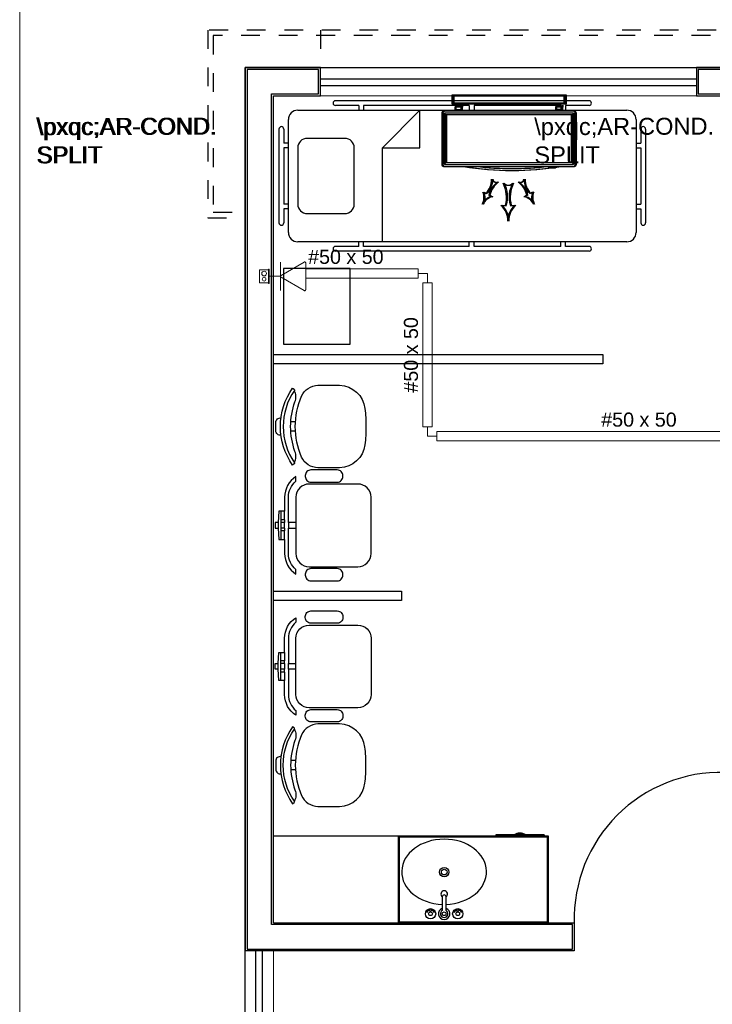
# Model space of a CAD drawing. Header units: feet. Extents: x 0 to 201, y 3 to 56.
# Tile 8 of 26: x 0.24 to 3.93, y 20.37 to 25.62. Entities that reach past the tile are written whole.
import ezdxf

# ---------------------------------------------------------------- set-up
doc = ezdxf.new("R2010")
doc.units = ezdxf.units.FT
doc.header["$LTSCALE"] = 0.1
doc.header["$MEASUREMENT"] = 0
doc.linetypes.add('HIDDEN', pattern=[0.9525, 0.635, -0.3175])
doc.layers.get('0').update_dxf_attribs({"color": 251})
for name, color, linetype, lineweight in [('0.1', 1, 'Continuous', 9), ('02', 2, 'Continuous', 20), ('CE-PT Dados', 7, 'Continuous', 5), ('IFC-Caixa de passagem-Contorno', 44, 'Continuous', 5), ('LO-Condutos', 1, 'Continuous', 5), ('LO-Conexões', 9, 'Continuous', 5), ('LO-Textos conduto', 7, 'Continuous', 5)]:
    doc.layers.add(name, color=color, linetype=linetype, lineweight=lineweight)
for name, color, linetype in [('1', 1, 'Continuous'), ('100_IMPIANTI', 251, 'Continuous'), ('AR-SAN', 1, 'Continuous'), ('JANELA', 3, 'Continuous'), ('MOBILARIO', 8, 'Continuous'), ('parede', 5, 'Continuous'), ('porta', 3, 'Continuous'), ('PROJEÇÃO', 6, 'HIDDEN')]:
    doc.layers.add(name, color=color, linetype=linetype)
doc.styles.add('Arial', font='arial.ttf')

msp = doc.modelspace()

# ---------------------------------------------------------------- linework, layer by layer
at = {"color": 8}
for p, q in [((1.7079, 23.4774), (1.6837, 23.4774)), ((1.7079, 23.4277), (1.6837, 23.4277)), ((1.7079, 21.673), (1.6837, 21.673)), ((1.7079, 21.6233), (1.6837, 21.6233))]:
    msp.add_line(p, q, dxfattribs=at)
for points in [[(1.944, 23.2326), (1.9214, 23.2322), (1.9214, 23.2322), (1.8566, 23.2322), (1.8285, 23.2326), (1.8285, 23.2326, -0.283766), (1.7406, 23.2905), (1.7406, 23.2905, -0.091486), (1.7071, 23.4525), (1.7071, 23.4525, -0.091486), (1.7406, 23.6146), (1.7406, 23.6146, -0.283766), (1.8285, 23.6725), (1.8285, 23.6725), (1.8566, 23.6729), (1.8566, 23.6729), (1.9214, 23.6729), (1.944, 23.6725), (1.944, 23.6725, -0.371031), (2.079, 23.5491), (2.079, 23.5491, -0.021997), (2.0841, 23.4525), (2.0841, 23.4525, -0.021997), (2.079, 23.356), (2.079, 23.356, -0.371031), (1.944, 23.2326), (1.944, 23.2326)], [(1.7016, 23.2533), (1.6935, 23.2472, -0.15474), (1.6285, 23.4525), (1.6285, 23.4525, -0.15474), (1.6935, 23.6579), (1.6935, 23.6579), (1.7016, 23.6518, -0.409572), (1.7026, 23.6449), (1.7026, 23.6449, 0.150342), (1.6435, 23.4525), (1.6435, 23.4525, 0.150342), (1.7026, 23.2602), (1.7026, 23.2602, -0.409572), (1.7016, 23.2533), (1.7016, 23.2533)], [(1.7026, 23.2602, 0.238506), (1.705, 23.3205), (1.705, 23.3205, -0.074047), (1.6823, 23.4525), (1.6823, 23.4525, -0.074047), (1.705, 23.5846), (1.705, 23.5846, 0.238506), (1.7026, 23.6449), (1.7026, 23.6449)], [(1.6316, 23.4071, -0.500356), (1.6041, 23.4306), (1.6041, 23.4306, -0.015636), (1.6034, 23.4525), (1.6034, 23.4525, -0.015636), (1.6041, 23.4745), (1.6041, 23.4745, -0.500356), (1.6316, 23.498), (1.6316, 23.498)], [(1.7016, 21.8474), (1.6935, 21.8534, 0.15474), (1.6285, 21.6481), (1.6285, 21.6481, 0.15474), (1.6935, 21.4428), (1.6935, 21.4428), (1.7016, 21.4488, 0.409572), (1.7026, 21.4558), (1.7026, 21.4558, -0.150342), (1.6435, 21.6481), (1.6435, 21.6481, -0.150342), (1.7026, 21.8405), (1.7026, 21.8405, 0.409572), (1.7016, 21.8474), (1.7016, 21.8474)], [(1.7026, 21.8405, -0.238506), (1.705, 21.7802), (1.705, 21.7802, 0.074047), (1.6823, 21.6481), (1.6823, 21.6481, 0.074047), (1.705, 21.5161), (1.705, 21.5161, -0.238506), (1.7026, 21.4558), (1.7026, 21.4558)], [(1.944, 21.8681), (1.9214, 21.8685), (1.9214, 21.8685), (1.8566, 21.8685), (1.8285, 21.8681), (1.8285, 21.8681, 0.283766), (1.7406, 21.8102), (1.7406, 21.8102, 0.091486), (1.7071, 21.6481), (1.7071, 21.6481, 0.091486), (1.7406, 21.4861), (1.7406, 21.4861, 0.283766), (1.8285, 21.4282), (1.8285, 21.4282), (1.8566, 21.4278), (1.8566, 21.4278), (1.9214, 21.4278), (1.944, 21.4281), (1.944, 21.4281, 0.371031), (2.079, 21.5516), (2.079, 21.5516, 0.021997), (2.0841, 21.6481), (2.0841, 21.6481, 0.021997), (2.079, 21.7447), (2.079, 21.7447, 0.371031), (1.944, 21.8681), (1.944, 21.8681)], [(1.6316, 21.6936, 0.500356), (1.6041, 21.67), (1.6041, 21.67, 0.015636), (1.6034, 21.6481), (1.6034, 21.6481, 0.015636), (1.6041, 21.6262), (1.6041, 21.6262, 0.500356), (1.6316, 21.6027), (1.6316, 21.6027)]]:
    msp.add_lwpolyline(points, format="xyb", dxfattribs=at)
at = {"layer": '0.1', "color": 8}
msp.add_lwpolyline([(6.7993, 12.7462), (0.2393, 12.7462), (0.2393, 27.7692)], dxfattribs=at)
at = {"layer": '02', "color": 8}
for p, q in [((1.8418, 25.3656), (3.8448, 25.3656)), ((3.8448, 25.2153), (1.8418, 25.2153)), ((1.4412, 18.6553), (1.4412, 20.6584)), ((1.5914, 18.6553), (1.5914, 20.6584))]:
    msp.add_line(p, q, dxfattribs=at)
at = {"layer": '1', "color": 8}
msp.add_arc((3.975, 20.8287), 0.7814, 88.5312, 181.4688, dxfattribs=at)
at = {"layer": '100_IMPIANTI'}
for p, q in [((2.5428, 25.1703), (2.5428, 25.2204)), ((2.5428, 25.2204), (3.1438, 25.2204)), ((2.5478, 25.1753), (2.5478, 25.2153)), ((2.5478, 25.2153), (3.1387, 25.2153)), ((2.5491, 25.1703), (2.5491, 25.2204)), ((2.5491, 25.2204), (3.15, 25.2204)), ((2.5541, 25.1753), (2.5541, 25.2153)), ((2.5541, 25.2153), (3.145, 25.2153)), ((3.1387, 25.2153), (3.1387, 25.1753)), ((3.1438, 25.2204), (3.1438, 25.1703)), ((3.145, 25.2153), (3.145, 25.1753)), ((3.15, 25.2204), (3.15, 25.1703)), ((3.1438, 25.1703), (2.5428, 25.1703)), ((3.1387, 25.1753), (2.5478, 25.1753)), ((3.15, 25.1703), (2.5491, 25.1703)), ((3.145, 25.1753), (2.5541, 25.1753)), ((2.5592, 25.1637), (2.5608, 25.1653)), ((2.5592, 25.1653), (2.5592, 25.1553)), ((2.5917, 25.1553), (2.5592, 25.1553)), ((2.5592, 25.1433), (2.5592, 25.1553)), ((2.5592, 25.1333), (2.5592, 25.1433)), ((2.5592, 25.1433), (2.5917, 25.1433)), ((2.5596, 25.1553), (2.5696, 25.1653)), ((2.5654, 25.1637), (2.567, 25.1653)), ((2.5654, 25.1653), (2.5654, 25.1553)), ((2.5979, 25.1553), (2.5654, 25.1553)), ((2.5654, 25.1433), (2.5654, 25.1553)), ((2.5654, 25.1333), (2.5654, 25.1433)), ((2.5654, 25.1433), (2.5979, 25.1433)), ((2.5658, 25.1553), (2.5758, 25.1653)), ((2.5685, 25.1553), (2.5785, 25.1653)), ((2.5747, 25.1553), (2.5847, 25.1653)), ((2.5773, 25.1553), (2.5873, 25.1653)), ((2.5835, 25.1553), (2.5936, 25.1653)), ((2.5862, 25.1553), (2.5917, 25.1608)), ((2.5917, 25.1653), (2.5917, 25.1553)), ((2.5917, 25.1433), (2.5917, 25.1553)), ((2.5917, 25.1333), (2.5917, 25.1433)), ((2.5924, 25.1553), (2.5979, 25.1608)), ((2.5979, 25.1653), (2.5979, 25.1553)), ((2.5979, 25.1433), (2.5979, 25.1553)), ((2.5979, 25.1333), (2.5979, 25.1433)), ((3.0949, 25.1653), (3.0949, 25.1553)), ((3.0949, 25.1637), (3.0965, 25.1653)), ((3.1274, 25.1553), (3.0949, 25.1553)), ((3.0949, 25.1433), (3.0949, 25.1553)), ((3.0949, 25.1333), (3.0949, 25.1433)), ((3.1274, 25.1433), (3.0949, 25.1433)), ((3.0953, 25.1553), (3.1053, 25.1653)), ((3.1011, 25.1653), (3.1011, 25.1553)), ((3.1011, 25.1637), (3.1027, 25.1653)), ((3.1336, 25.1553), (3.1011, 25.1553)), ((3.1011, 25.1433), (3.1011, 25.1553)), ((3.1011, 25.1333), (3.1011, 25.1433)), ((3.1336, 25.1433), (3.1011, 25.1433)), ((3.1015, 25.1553), (3.1116, 25.1653)), ((3.1042, 25.1553), (3.1142, 25.1653)), ((3.1104, 25.1553), (3.1204, 25.1653)), ((3.113, 25.1553), (3.123, 25.1653)), ((3.1192, 25.1553), (3.1293, 25.1653)), ((3.1219, 25.1553), (3.1274, 25.1608)), ((3.1274, 25.1653), (3.1274, 25.1553)), ((3.1274, 25.1433), (3.1274, 25.1553)), ((3.1274, 25.1333), (3.1274, 25.1433)), ((3.1281, 25.1553), (3.1336, 25.1608)), ((3.1336, 25.1653), (3.1336, 25.1553)), ((3.1336, 25.1433), (3.1336, 25.1553)), ((3.1336, 25.1333), (3.1336, 25.1433)), ((2.4878, 25.1232), (2.4878, 24.8493)), ((2.494, 25.1232), (2.494, 24.8493)), ((3.1888, 25.1333), (2.4978, 25.1333)), ((2.4978, 25.1132), (2.4978, 24.8593)), ((3.195, 25.1333), (2.504, 25.1333)), ((2.504, 25.1132), (2.504, 24.8593)), ((3.1788, 25.1232), (2.5078, 25.1232)), ((3.1788, 25.1132), (2.5078, 25.1132)), ((2.5078, 25.1132), (2.5078, 24.8593)), ((3.185, 25.1232), (2.514, 25.1232)), ((3.185, 25.1132), (2.514, 25.1132)), ((2.514, 25.1132), (2.514, 24.8593)), ((3.1788, 24.8593), (3.1788, 25.1132)), ((3.185, 24.8593), (3.185, 25.1132)), ((3.1888, 24.8593), (3.1888, 25.1132)), ((3.195, 24.8593), (3.195, 25.1132)), ((3.1988, 24.8493), (3.1988, 25.1232)), ((3.2051, 24.8493), (3.2051, 25.1232)), ((2.4978, 24.8393), (3.1888, 24.8393)), ((2.504, 24.8393), (3.195, 24.8393)), ((2.5078, 24.8593), (3.1788, 24.8593)), ((2.5078, 24.8493), (3.1788, 24.8493)), ((2.514, 24.8593), (3.185, 24.8593)), ((2.514, 24.8493), (3.185, 24.8493)), ((3.0556, 24.8293), (3.0556, 24.8301)), ((3.0882, 24.8293), (3.0556, 24.8293)), ((3.0619, 24.8293), (3.0619, 24.8301)), ((3.0944, 24.8293), (3.0619, 24.8293)), ((3.0882, 24.8293), (3.0882, 24.8347)), ((3.0944, 24.8293), (3.0944, 24.8347)), ((2.7071, 24.7024), (2.7225, 24.6942)), ((2.7133, 24.7024), (2.7288, 24.6942)), ((2.738, 24.686), (2.7535, 24.6778)), ((2.7443, 24.686), (2.7597, 24.6778)), ((2.9412, 24.686), (2.9257, 24.6778)), ((2.9474, 24.686), (2.9319, 24.6778)), ((2.9722, 24.7024), (2.9567, 24.6942)), ((2.9784, 24.7024), (2.9629, 24.6942)), ((2.8021, 24.6317), (2.8271, 24.6317)), ((2.8083, 24.6317), (2.8333, 24.6317)), ((2.8521, 24.6317), (2.8772, 24.6317)), ((2.8584, 24.6317), (2.8834, 24.6317))]:
    msp.add_line(p, q, dxfattribs=at)
for centre, radius, start, end in [((2.4978, 25.1232), 0.01, 90, 180), ((2.504, 25.1232), 0.01, 90, 180), ((2.5078, 25.1132), 0.01, 90, 180), ((2.514, 25.1132), 0.01, 90, 180), ((3.1788, 25.1132), 0.01, 0, 90), ((3.185, 25.1132), 0.01, 0, 90), ((3.1888, 25.1232), 0.01, 0, 90), ((3.195, 25.1232), 0.01, 0, 90), ((2.4978, 24.8493), 0.01, 180, 270), ((2.504, 24.8493), 0.01, 180, 270), ((2.5078, 24.8593), 0.01, 180, 270), ((2.514, 24.8593), 0.01, 180, 270), ((2.8597, 26.3172), 1.5, 260.1568, 279.8432), ((2.8659, 26.3172), 1.5, 260.1568, 279.8432), ((2.8597, 26.3172), 1.4899, 262.7035, 277.2965), ((2.8659, 26.3172), 1.4899, 262.7035, 277.2965), ((3.1788, 24.8593), 0.01, 270, 360), ((3.185, 24.8593), 0.01, 270, 360), ((3.1888, 24.8493), 0.01, 270, 0), ((3.195, 24.8493), 0.01, 270, 0), ((2.6381, 24.7728), 0.1154, 317.0365, 359.2191), ((2.6443, 24.7728), 0.1154, 317.0365, 359.2191), ((2.7766, 24.7774), 0.0239, 194.9419, 289.1995), ((2.7828, 24.7774), 0.0239, 194.9419, 289.1995), ((2.9026, 24.7774), 0.0239, 250.8005, 345.0581), ((2.9089, 24.7774), 0.0239, 250.8005, 345.0581), ((3.0411, 24.7728), 0.1154, 180.7809, 222.9635), ((3.0473, 24.7728), 0.1154, 180.7809, 222.9635), ((2.8505, 24.6602), 0.1154, 124.9222, 167.1048), ((2.8567, 24.6602), 0.1154, 124.9222, 167.1048), ((2.8396, 24.7729), 0.0342, 222.8712, 317.1288), ((2.6679, 24.6745), 0.1648, 344.9658, 27.1485), ((2.8458, 24.7729), 0.0342, 222.8712, 317.1288), ((2.6741, 24.6745), 0.1648, 344.9658, 27.1485), ((3.0113, 24.6745), 0.1648, 152.8515, 195.0342), ((3.0176, 24.6745), 0.1648, 152.8515, 195.0342), ((2.8287, 24.6602), 0.1154, 12.8952, 55.0778), ((2.8349, 24.6602), 0.1154, 12.8952, 55.0778), ((2.6405, 24.6746), 0.0722, 329.7648, 22.6536), ((2.7679, 24.6071), 0.0722, 101.4877, 154.3766), ((2.6467, 24.6746), 0.0722, 329.7648, 22.6536), ((2.7741, 24.6071), 0.0722, 101.4877, 154.3766), ((2.9113, 24.6071), 0.0722, 25.6234, 78.5123), ((2.9176, 24.6071), 0.0722, 25.6234, 78.5123), ((3.0388, 24.6746), 0.0722, 157.3464, 210.2352), ((3.045, 24.6746), 0.0722, 157.3464, 210.2352), ((2.7366, 24.552), 0.1031, 357.6941, 50.583), ((2.7428, 24.552), 0.1031, 357.6941, 50.583), ((2.9426, 24.552), 0.1031, 129.417, 182.3059), ((2.9489, 24.552), 0.1031, 129.417, 182.3059)]:
    msp.add_arc(centre, radius, start, end, dxfattribs=at)
at = {"layer": 'AR-SAN', "color": 8}
for p, q in [((3.0569, 21.2693), (2.2556, 21.2693)), ((2.2556, 21.2693), (2.2556, 20.8086)), ((3.0518, 21.2643), (2.2606, 21.2643)), ((2.2606, 21.2643), (2.2606, 20.8136)), ((2.7755, 21.2763), (2.7755, 21.2693)), ((2.8726, 21.2763), (2.7755, 21.2763)), ((2.8824, 21.2763), (2.8726, 21.2763)), ((2.9257, 21.2763), (2.8824, 21.2763)), ((2.9355, 21.2763), (2.9257, 21.2763)), ((3.0327, 21.2763), (2.9355, 21.2763)), ((3.0327, 21.2763), (3.0327, 21.2693)), ((3.0518, 20.8136), (3.0518, 21.2643)), ((3.0569, 20.8086), (3.0569, 21.2693)), ((2.2556, 20.8086), (3.0569, 20.8086)), ((2.2606, 20.8136), (3.0518, 20.8136))]:
    msp.add_line(p, q, dxfattribs=at)
for radius, start, end in [(0.0543, 54.6502, 125.3498), (0.0493, 63.956, 116.044)]:
    msp.add_arc((2.9041, 21.232), radius, start, end, dxfattribs=at)
at = {"layer": 'CE-PT Dados', "color": 3}
for p, q in [((1.6285, 24.2534), (1.6285, 24.329)), ((1.6315, 24.2586), (1.7542, 24.3295)), ((1.7632, 24.3243), (1.7631, 24.1826)), ((1.6285, 24.2534), (1.5682, 24.2534)), ((1.6285, 24.2534), (1.6285, 24.1778)), ((1.7541, 24.1774), (1.6315, 24.2482))]:
    msp.add_line(p, q, dxfattribs=at)
for points in [[(1.7632, 24.3243), (1.7631, 24.325), (1.763, 24.3256), (1.7628, 24.3263), (1.7625, 24.3269), (1.7622, 24.3276), (1.7618, 24.3281), (1.7613, 24.3286), (1.7608, 24.3291), (1.7602, 24.3295), (1.7596, 24.3298), (1.7589, 24.33), (1.7582, 24.3302), (1.7575, 24.3302), (1.7568, 24.3302), (1.7561, 24.3302), (1.7555, 24.33), (1.7548, 24.3298), (1.7542, 24.3295)], [(1.6315, 24.2586), (1.6309, 24.2582), (1.6304, 24.2578), (1.6299, 24.2573), (1.6295, 24.2567), (1.6291, 24.2561), (1.6289, 24.2555), (1.6287, 24.2548), (1.6285, 24.2541), (1.6285, 24.2534), (1.6285, 24.2527), (1.6287, 24.252), (1.6289, 24.2514), (1.6291, 24.2507), (1.6295, 24.2501), (1.6299, 24.2496), (1.6304, 24.2491), (1.6309, 24.2486), (1.6315, 24.2482)], [(1.7541, 24.1774), (1.7547, 24.1771), (1.7554, 24.1769), (1.7561, 24.1767), (1.7568, 24.1766), (1.7575, 24.1766), (1.7582, 24.1767), (1.7588, 24.1769), (1.7595, 24.1771), (1.7601, 24.1774), (1.7607, 24.1778), (1.7612, 24.1783), (1.7617, 24.1788), (1.7621, 24.1793), (1.7625, 24.1799), (1.7628, 24.1806), (1.763, 24.1812), (1.7631, 24.1819), (1.7631, 24.1826)]]:
    msp.add_lwpolyline(points, dxfattribs=at)
at = {"layer": 'Defpoints', "color": 8}
msp.add_lwpolyline([(1.4412, 39.7877), (14.9918, 39.7877), (14.9918, 28.3702), (9.0528, 28.3702), (9.0528, 25.3656), (33.0194, 25.3656), (33.0191, 13.948), (1.4412, 13.948), (1.4412, 25.3656), (6.7493, 25.3656), (6.7493, 28.3702), (1.4412, 28.3702)], close=True, dxfattribs=at)
at = {"layer": 'IFC-Caixa de passagem-Contorno', "color": 4}
for p, q in [((1.5177, 24.2184), (1.5177, 24.2884)), ((1.5652, 24.2884), (1.5177, 24.2884)), ((1.5652, 24.2144), (1.5652, 24.2924)), ((1.5682, 24.2924), (1.5652, 24.2924)), ((1.5682, 24.2144), (1.5682, 24.2924)), ((1.5652, 24.2184), (1.5177, 24.2184)), ((1.5682, 24.2144), (1.5652, 24.2144))]:
    msp.add_line(p, q, dxfattribs=at)
for centre, radius in [((1.5414, 24.2684), 0.0125), ((1.5414, 24.2384), 0.00995)]:
    msp.add_circle(centre, radius, dxfattribs=at)
at = {"layer": 'JANELA', "color": 8}
for points in [[(1.5814, 25.2254), (1.8318, 25.2254), (1.8318, 25.3556), (1.4512, 25.3556), (1.4512, 20.6684), (3.1838, 20.6684), (3.1838, 20.7986), (1.5814, 20.7986)], [(4.2354, 25.2254), (4.4858, 25.2254), (4.4858, 25.3556), (3.8548, 25.3556), (3.8548, 25.2254), (4.1052, 25.2254), (4.1052, 20.7986), (4.0051, 20.7986), (4.0051, 20.6684), (5.8379, 20.6684), (5.8379, 20.7986), (4.2354, 20.7986)]]:
    msp.add_lwpolyline(points, close=True, dxfattribs=at)
at = {"layer": 'LO-Condutos', "linetype": 'Continuous'}
for p, q in [((1.7631, 24.2434), (2.3625, 24.2434)), ((1.7632, 24.2934), (2.3625, 24.2934)), ((2.3875, 24.2184), (2.3875, 23.451)), ((2.4375, 24.2184), (2.4375, 23.451)), ((2.4625, 23.4261), (4.6146, 23.4261)), ((2.4625, 23.3761), (4.6146, 23.3761))]:
    msp.add_line(p, q, dxfattribs=at)
at = {"layer": 'LO-Conexões', "color": 3}
for p, q in [((2.3625, 24.2434), (2.3625, 24.2934)), ((2.4125, 24.2684), (2.3625, 24.2684)), ((2.4125, 24.2684), (2.4125, 24.2184)), ((2.4375, 24.2184), (2.3875, 24.2184)), ((2.3875, 23.4511), (2.4375, 23.4511)), ((2.4125, 23.4011), (2.4125, 23.4511)), ((2.4625, 23.4261), (2.4625, 23.3761)), ((2.4125, 23.4011), (2.4625, 23.4011))]:
    msp.add_line(p, q, dxfattribs=at)
at = {"layer": 'MOBILARIO', "color": 8}
for p, q in [((3.2733, 25.1887), (1.9212, 25.1887)), ((1.7209, 25.1387), (3.4736, 25.1387)), ((2.0464, 25.1637), (1.9212, 25.1637)), ((2.0464, 25.1637), (2.0464, 25.1387)), ((2.6348, 25.1637), (2.0714, 25.1637)), ((2.0714, 25.1637), (2.0714, 25.1387)), ((2.1716, 24.9383), (2.3719, 25.1387)), ((2.3719, 24.9383), (2.3719, 25.1387)), ((2.6348, 25.1637), (2.6348, 25.1387)), ((3.123, 25.1637), (2.6598, 25.1637)), ((2.6598, 25.1637), (2.6598, 25.1387)), ((3.123, 25.1637), (3.123, 25.1387)), ((3.2733, 25.1637), (3.1481, 25.1637)), ((3.1481, 25.1637), (3.1481, 25.1387)), ((1.6708, 24.4877), (1.6708, 25.0886)), ((3.5237, 25.0886), (3.5237, 24.4877)), ((1.6208, 25.0385), (1.6208, 24.5377)), ((1.6458, 25.0385), (1.6458, 24.9634)), ((3.5487, 25.0385), (3.5487, 24.9634)), ((3.5737, 25.0385), (3.5737, 24.5377)), ((1.6708, 24.9634), (1.6458, 24.9634)), ((1.6458, 24.9383), (1.6458, 24.6379)), ((1.6708, 24.9383), (1.6458, 24.9383)), ((2.1716, 24.4376), (2.1716, 24.9383)), ((2.1716, 24.9383), (2.3719, 24.9383)), ((3.5237, 24.9634), (3.5487, 24.9634)), ((3.5237, 24.9383), (3.5487, 24.9383)), ((3.5487, 24.9383), (3.5487, 24.6379)), ((1.6708, 24.6379), (1.6458, 24.6379)), ((1.6458, 24.6128), (1.6458, 24.5377)), ((1.6708, 24.6128), (1.6458, 24.6128)), ((3.5237, 24.6379), (3.5487, 24.6379)), ((3.5237, 24.6128), (3.5487, 24.6128)), ((3.5487, 24.6128), (3.5487, 24.5377)), ((3.4736, 24.4376), (1.7209, 24.4376)), ((2.0464, 24.4125), (1.9212, 24.4125)), ((2.0464, 24.4125), (2.0464, 24.4376)), ((2.0714, 24.4125), (2.0714, 24.4376)), ((2.6348, 24.4125), (2.0714, 24.4125)), ((2.6348, 24.4125), (2.6348, 24.4376)), ((2.6598, 24.4125), (2.6598, 24.4376)), ((3.123, 24.4125), (2.6598, 24.4125)), ((3.123, 24.4125), (3.123, 24.4376)), ((3.1481, 24.4125), (3.1481, 24.4376)), ((3.2733, 24.4125), (3.1481, 24.4125)), ((3.2733, 24.3875), (1.9212, 24.3875)), ((1.6158, 22.9413), (1.6158, 22.9112)), ((1.6508, 22.9563), (1.6308, 22.9563)), ((1.6308, 22.9563), (1.6308, 22.9413)), ((1.6508, 22.9413), (1.6308, 22.9413)), ((1.6508, 22.9563), (1.6508, 22.9413)), ((1.6508, 22.9112), (1.6308, 22.9112)), ((1.6508, 22.8962), (1.6308, 22.8962)), ((1.6508, 22.9112), (1.6508, 22.8962)), ((1.6508, 22.2045), (1.6308, 22.2045)), ((1.6508, 22.1894), (1.6508, 22.2045)), ((1.6158, 22.1594), (1.6158, 22.1894)), ((1.6508, 22.1894), (1.6308, 22.1894)), ((1.6508, 22.1594), (1.6308, 22.1594)), ((1.6308, 22.1444), (1.6308, 22.1594)), ((1.6508, 22.1444), (1.6308, 22.1444)), ((1.6508, 22.1444), (1.6508, 22.1594)), ((2.2556, 21.2693), (1.5914, 21.2693))]:
    msp.add_line(p, q, dxfattribs=at)
at = {"layer": 'MOBILARIO', "color": 8, "linetype": 'Continuous'}
for p, q in [((2.4907, 20.9465), (2.4907, 20.8737)), ((2.4907, 20.9465), (2.4907, 20.8737)), ((2.5107, 20.8737), (2.5107, 20.9465)), ((2.5107, 20.8737), (2.5107, 20.9465)), ((2.4256, 20.866), (2.4256, 20.8714)), ((2.4256, 20.866), (2.4256, 20.8714)), ((2.4306, 20.866), (2.4306, 20.8714)), ((2.4306, 20.866), (2.4306, 20.8714)), ((2.5708, 20.866), (2.5708, 20.8714)), ((2.5708, 20.866), (2.5708, 20.8714)), ((2.5758, 20.866), (2.5758, 20.8714)), ((2.5758, 20.866), (2.5758, 20.8714))]:
    msp.add_line(p, q, dxfattribs=at)
at = {"layer": 'MOBILARIO'}
for points in [[(1.771, 24.5878), (1.9713, 24.5878, 0.414214), (2.0214, 24.6379), (2.0214, 24.6379), (2.0214, 24.9383, 0.414214), (1.9713, 24.9884), (1.9713, 24.9884), (1.771, 24.9884, 0.414214), (1.7209, 24.9383), (1.7209, 24.9383), (1.7209, 24.6379, 0.414214), (1.771, 24.5878), (1.771, 24.5878)], [(1.791, 23.1566), (1.9313, 23.1566, 0.414214), (1.9613, 23.1867), (1.9613, 23.1867), (1.9613, 23.1917, 0.414214), (1.9313, 23.2217), (1.9313, 23.2217), (1.791, 23.2217, 0.414214), (1.761, 23.1917), (1.761, 23.1917), (1.761, 23.1867, 0.414214), (1.791, 23.1566), (1.791, 23.1566)], [(1.7109, 22.9112), (1.7109, 22.776, 0.414214), (1.781, 22.7059), (1.781, 22.7059), (2.0414, 22.7059, 0.414214), (2.1115, 22.776), (2.1115, 22.776), (2.1115, 23.0765, 0.414214), (2.0414, 23.1466), (2.0414, 23.1466), (1.781, 23.1466, 0.414214), (1.7109, 23.0765), (1.7109, 23.0765), (1.7109, 22.9413), (1.6709, 22.9413), (1.6709, 23.0765, -0.223888), (1.7109, 23.1615), (1.7109, 23.1615), (1.7109, 23.1862, 0.255924), (1.6508, 23.0765), (1.6508, 23.0765), (1.6508, 23.0014), (1.6208, 23.0014), (1.6158, 22.9413), (1.6008, 22.9413), (1.6008, 22.9112), (1.6158, 22.9112), (1.6208, 22.8512), (1.6508, 22.8512), (1.6508, 22.776, 0.255924), (1.7109, 22.6663), (1.7109, 22.6663), (1.7109, 22.6911, -0.223888), (1.6709, 22.776), (1.6709, 22.776), (1.6709, 22.9112), (1.7109, 22.9112)], [(1.761, 22.6659), (1.761, 22.6609, 0.414214), (1.791, 22.6308), (1.791, 22.6308), (1.9313, 22.6308, 0.414214), (1.9613, 22.6609), (1.9613, 22.6609), (1.9613, 22.6659, 0.414214), (1.9313, 22.6959), (1.9313, 22.6959), (1.791, 22.6959, 0.414214), (1.761, 22.6659), (1.761, 22.6659)], [(1.761, 22.4348), (1.761, 22.4398, -0.414214), (1.791, 22.4699), (1.791, 22.4699), (1.9313, 22.4699, -0.414214), (1.9613, 22.4398), (1.9613, 22.4398), (1.9613, 22.4348, -0.414214), (1.9313, 22.4048), (1.9313, 22.4048), (1.791, 22.4048, -0.414214), (1.761, 22.4348), (1.761, 22.4348)], [(1.7109, 22.1894), (1.7109, 22.3246, -0.414214), (1.781, 22.3947), (1.781, 22.3947), (2.0414, 22.3947, -0.414214), (2.1115, 22.3246), (2.1115, 22.3246), (2.1115, 22.0242, -0.414214), (2.0414, 21.9541), (2.0414, 21.9541), (1.781, 21.9541, -0.414214), (1.7109, 22.0242), (1.7109, 22.0242), (1.7109, 22.1594), (1.6709, 22.1594), (1.6709, 22.0242, 0.223888), (1.7109, 21.9392), (1.7109, 21.9392), (1.7109, 21.9145, -0.255924), (1.6508, 22.0242), (1.6508, 22.0242), (1.6508, 22.0993), (1.6208, 22.0993), (1.6158, 22.1594), (1.6008, 22.1594), (1.6008, 22.1894), (1.6158, 22.1894), (1.6208, 22.2495), (1.6508, 22.2495), (1.6508, 22.3246, -0.255924), (1.7109, 22.4343), (1.7109, 22.4343), (1.7109, 22.4096, 0.223888), (1.6709, 22.3246), (1.6709, 22.3246), (1.6709, 22.1894), (1.7109, 22.1894)], [(1.791, 21.9441), (1.9313, 21.9441, -0.414214), (1.9613, 21.914), (1.9613, 21.914), (1.9613, 21.909, -0.414214), (1.9313, 21.879), (1.9313, 21.879), (1.791, 21.879, -0.414214), (1.761, 21.909), (1.761, 21.909), (1.761, 21.914, -0.414214), (1.791, 21.9441), (1.791, 21.9441)]]:
    msp.add_lwpolyline(points, format="xyb", dxfattribs=at)
msp.add_lwpolyline([(2.0005, 24.2955), (1.6446, 24.2955), (1.6446, 23.8925), (2.0005, 23.8925)], close=True, dxfattribs=at)
for points in [[(1.5914, 23.8367), (3.3466, 23.8367), (3.3466, 23.7866), (1.5914, 23.7866)], [(1.6308, 23.0014), (1.6308, 22.9563)], [(1.6508, 22.9563), (1.6508, 23.0014)], [(1.6308, 22.9413), (1.6308, 22.9112)], [(1.6508, 22.9112), (1.6508, 22.9413)], [(1.6709, 22.9413), (1.6709, 22.9112)], [(1.7109, 22.9413), (1.7109, 22.9112)], [(1.6308, 22.9112), (1.6308, 22.8962)], [(1.6308, 22.8962), (1.6308, 22.8512)], [(1.6508, 22.8512), (1.6508, 22.8962)], [(1.5914, 22.5754), (2.2729, 22.5754), (2.2729, 22.5253), (1.5914, 22.5253)], [(1.6308, 22.2045), (1.6308, 22.2495)], [(1.6508, 22.2495), (1.6508, 22.2045)], [(1.6308, 22.1894), (1.6308, 22.2045)], [(1.6308, 22.1594), (1.6308, 22.1894)], [(1.6308, 22.0993), (1.6308, 22.1444)], [(1.6508, 22.1894), (1.6508, 22.1594)], [(1.6508, 22.1444), (1.6508, 22.0993)], [(1.6709, 22.1594), (1.6709, 22.1894)], [(1.7109, 22.1594), (1.7109, 22.1894)]]:
    msp.add_lwpolyline(points, dxfattribs=at)
at = {"layer": 'MOBILARIO', "color": 8, "linetype": 'Continuous'}
for centre, radius in [((2.5009, 21.0785), 0.025), ((2.5009, 21.0785), 0.015), ((2.4281, 20.8564), 0.0275), ((2.4281, 20.8564), 0.0275), ((2.5733, 20.8564), 0.0275), ((2.5733, 20.8564), 0.0275), ((2.4281, 20.8564), 0.01), ((2.4281, 20.8564), 0.01), ((2.4281, 20.8764), 0.0056), ((2.4281, 20.8764), 0.0056), ((2.5007, 20.8564), 0.01), ((2.5007, 20.8564), 0.01), ((2.5733, 20.8564), 0.01), ((2.5733, 20.8564), 0.01), ((2.5733, 20.8764), 0.0056), ((2.5733, 20.8764), 0.0056)]:
    msp.add_circle(centre, radius, dxfattribs=at)
at = {"layer": 'MOBILARIO', "color": 8}
for centre, radius, start, end in [((1.9212, 25.1762), 0.0125, 90, 270), ((3.2733, 25.1762), 0.0125, 270, 90), ((1.7209, 25.0886), 0.0501, 90, 180), ((3.4736, 25.0886), 0.0501, 0, 90), ((1.6333, 25.0385), 0.0125, 0, 180), ((3.5612, 25.0385), 0.0125, 0, 180), ((1.6333, 24.5377), 0.0125, 180, 0), ((3.5612, 24.5377), 0.0125, 180, 0), ((1.7209, 24.4877), 0.0501, 180, 270), ((3.4736, 24.4877), 0.0501, 270, 0), ((1.9212, 24.4), 0.0125, 90, 270), ((3.2733, 24.4), 0.0125, 270, 90)]:
    msp.add_arc(centre, radius, start, end, dxfattribs=at)
at = {"layer": 'MOBILARIO', "color": 8, "linetype": 'Continuous'}
for centre, radius, start, end in [((2.501, 20.9612), 0.0175, 303.8654, 234.2033), ((2.501, 20.9612), 0.0175, 303.8654, 234.2033), ((2.5007, 20.9465), 0.01, 0, 180), ((2.5007, 20.9465), 0.01, 0, 180), ((2.5007, 20.8564), 0.03, 109.6514, 70.3603), ((2.5007, 20.8564), 0.03, 109.6514, 70.3603), ((2.4281, 20.8564), 0.02, 105.2407, 164.2093), ((2.4281, 20.8564), 0.02, 105.2407, 164.2093), ((2.4281, 20.8564), 0.02, 16.4413, 74.0789), ((2.4281, 20.8564), 0.02, 16.4413, 74.0789), ((2.5007, 20.8564), 0.02, 120.3431, 59.7554), ((2.5007, 20.8564), 0.02, 120.3431, 59.7554), ((2.5733, 20.8564), 0.02, 106.12, 164.0884), ((2.5733, 20.8564), 0.02, 106.12, 164.0884), ((2.5733, 20.8564), 0.02, 16.2342, 73.9047), ((2.5733, 20.8564), 0.02, 16.2342, 73.9047)]:
    msp.add_arc(centre, radius, start, end, dxfattribs=at)
msp.add_ellipse((2.5005, 21.0801), major_axis=(-0.226, 0), ratio=0.76869, start_param=1.616237, end_param=7.810769, dxfattribs=at)
at = {"layer": 'parede', "color": 8}
for p, q in [((1.5914, 20.8086), (3.1938, 20.8086)), ((3.1938, 20.8086), (3.1938, 20.6584)), ((3.1938, 20.6584), (1.4412, 20.6584))]:
    msp.add_line(p, q, dxfattribs=at)
for points in [[(1.5914, 20.8086), (1.5914, 25.2153), (1.8418, 25.2153), (1.8418, 25.3656), (1.4412, 25.3656), (1.4412, 20.6584)], [(4.2454, 25.2153), (4.4958, 25.2153), (4.4958, 25.3656), (3.8448, 25.3656), (3.8448, 25.2153), (4.0952, 25.2153)]]:
    msp.add_lwpolyline(points, dxfattribs=at)
at = {"layer": 'porta', "color": 8}
for p, q in [((1.8418, 25.3055), (3.8448, 25.3055)), ((1.8418, 25.2704), (3.8448, 25.2704)), ((1.4962, 20.6584), (1.4962, 18.6553)), ((1.5313, 20.6584), (1.5313, 18.6553))]:
    msp.add_line(p, q, dxfattribs=at)
at = {"layer": 'PROJEÇÃO', "color": 8, "ltscale": 0.7}
msp.add_line((1.8418, 25.566), (1.8418, 25.3656), dxfattribs=at)
for points in [[(6.7493, 25.3657), (6.7493, 25.566), (1.2408, 25.566), (1.2408, 24.5645), (1.4412, 24.5645)], [(6.7192, 25.3657), (6.7192, 25.5359), (1.2709, 25.5359), (1.2709, 24.5945), (1.4412, 24.5945)]]:
    msp.add_lwpolyline(points, dxfattribs=at)

# ---------------------------------------------------------------- texts
at = {"layer": '100_IMPIANTI', "char_height": 0.090138, "width": 5.059663, "attachment_point": 7, "rotation": 0.2005, "style": 'Arial'}
for insert in [(0.3274, 24.854), (0.3336, 24.854), (2.9814, 24.854)]:
    msp.add_mtext('\\\\pxqc;AR-COND.\\PSPLIT', dxfattribs=dict(at, insert=insert))
at = {"layer": 'LO-Textos conduto', "char_height": 0.075, "width": 0.803735, "attachment_point": 8, "line_spacing_factor": 0.6, "style": 'Arial'}
for insert in [(1.977, 24.3187), (3.5386, 23.4513)]:
    msp.add_mtext('#50 x 50', dxfattribs=dict(at, insert=insert))
at = {"layer": 'LO-Textos conduto', "insert": (2.3623, 23.8347), "char_height": 0.075, "width": 0.803735, "attachment_point": 8, "rotation": 90.0002, "line_spacing_factor": 0.6, "style": 'Arial'}
msp.add_mtext('#50 x 50', dxfattribs=at)

doc.saveas('drawing.dxf')
